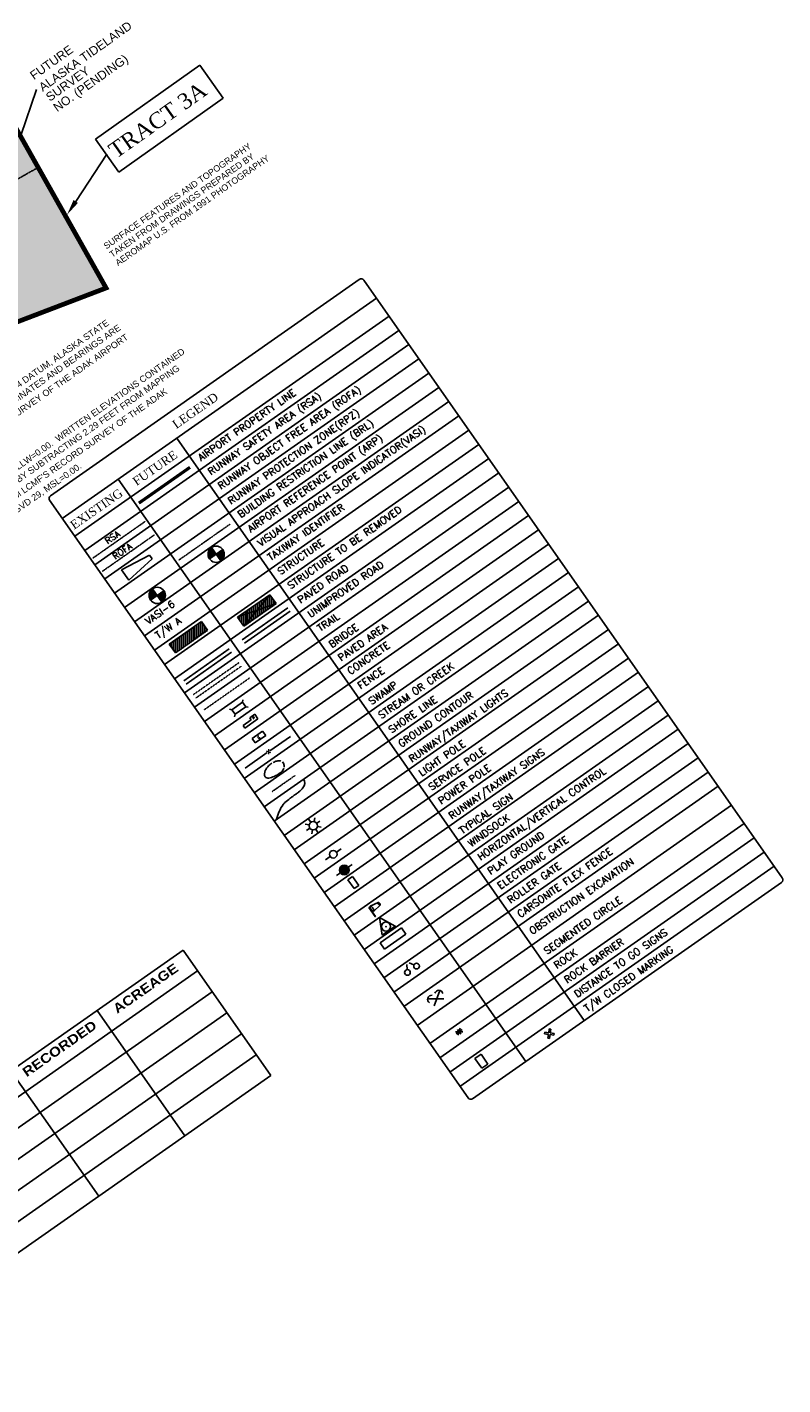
# Model space of a CAD drawing. Header units: feet. Extents: x 0 to 208040, y 0 to 211214.
# Tile 68 of 71: x 203259 to 208040, y 196972 to 205558. Entities that reach past the tile are written whole.
import ezdxf
from ezdxf.enums import TextEntityAlignment as Align

# ---------------------------------------------------------------- set-up
doc = ezdxf.new("R2010")
doc.units = ezdxf.units.FT
doc.header["$LTSCALE"] = 0.5
doc.header["$MEASUREMENT"] = 0
for name, pattern in [('CENTER2', [1.125, 0.75, -0.125, 0.125, -0.125]), ('D100S10', [1, 0.5, 0.5]), ('HIDDEN2', [0.1875, 0.125, -0.0625]), ('PHANTOM2', [1.25, 0.625, -0.125, 0.125, -0.125, 0.125, -0.125])]:
    doc.linetypes.add(name, pattern=pattern)
doc.layers.get('0').update_dxf_attribs({"linetype": 'CONTINUOUS'})
for name, color, linetype in [('1-OFA', 13, 'CENTER2'), ('1-RPZ', 2, 'CONTINUOUS'), ('1-RSA', 13, 'CENTER2'), ('1-RUNWAYCL', 5, 'CENTER2'), ('1-SIGNS', 5, 'CONTINUOUS'), ('1-TEXT', 1, 'CONTINUOUS'), ('1-WCBTEXT', 1, 'CONTINUOUS'), ('1-WINDSOCK', 5, 'CONTINUOUS'), ('ARP', 5, 'CONTINUOUS'), ('BRIDGE', 11, 'CONTINUOUS'), ('COAST-LT2', 5, 'D100S10'), ('CONC-PAD', 5, 'CONTINUOUS'), ('E-EXCAVATE', 11, 'CONTINUOUS'), ('E-GATE', 11, 'CONTINUOUS'), ('f-apboundary', 251, 'PHANTOM2'), ('f-apboundarytext', 42, 'CONTINUOUS'), ('f-arp', 110, 'CONTINUOUS'), ('f-atseasement', 251, 'CENTER2'), ('F-BRL', 110, 'PHANTOM2'), ('F-EASEMENTHATCH', 1, 'CONTINUOUS'), ('FENCE', 11, 'CONTINUOUS'), ('LEGEND', 1, 'CONTINUOUS'), ('MA-BLDG', 11, 'CONTINUOUS'), ('MA-BLDGHATCH', 11, 'CONTINUOUS'), ('NEWCLOSEDSYM', 1, 'CONTINUOUS'), ('POLESERVICE', 11, 'CONTINUOUS'), ('R-DIRT', 11, 'HIDDEN2'), ('R-PAVED', 11, 'CONTINUOUS'), ('REMOVE_STRUCTURE', 11, 'CONTINUOUS'), ('ROCK', 11, 'CONTINUOUS'), ('RUNWAYLIGHTS', 11, 'CONTINUOUS'), ('STREAM', 11, 'PHANTOM2'), ('TRACT1AREA', 3, 'CONTINUOUS'), ('Y', 11, 'CONTINUOUS')]:
    doc.layers.add(name, color=color, linetype=linetype)
doc.styles.add('ARIAL', font='ARIAL.TTF')
doc.styles.add('ARIALBOLD', font='ARIBLK.TTF')
doc.styles.add('COMPLEX', font='complex.shx')
doc.styles.add('NOTES', font='ROMANS')
doc.styles.get("Standard").update_dxf_attribs({"font": 'simplex.shx'})
doc.styles.add('TIMES', font='times.shx')

# ---------------------------------------------------------------- blocks, each defined once
blk = doc.blocks.new('HV-CONTROL', base_point=(0, 18.8))
blk.add_lwpolyline([(-25.1, 3.2), (24.9, 3.2), (-0.1, 53.2)], close=True)
blk.add_circle((-0.1, 18.8), 14.4)
blk.add_point((-0.1, 18.8))
blk = doc.blocks.new('WINDSOCK')
for points in [[(-0.02, 1.27), (-0.02, 0.01), (0.03, 0.01), (0.03, 1.27), (-0.02, 1.27)], [(0.1, 0.95), (0.03, 0.95)], [(1.21, 1.15), (0.22, 1.31)], [(1.21, 0.75), (0.22, 0.59)]]:
    blk.add_lwpolyline(points)
for points in [[(0.22, 1.31), (0.18, 1.29, 0.089204), (0.14, 1.2, 0.046169), (0.11, 1.1, 0.034314), (0.1, 0.95, 0.034314), (0.11, 0.8, 0.046169), (0.14, 0.7, 0.089204), (0.18, 0.61), (0.22, 0.59), (0.26, 0.61, 0.089204), (0.3, 0.7, 0.046169), (0.33, 0.8, 0.034314), (0.34, 0.95, 0.034314), (0.33, 1.1, 0.046169), (0.3, 1.2, 0.089204), (0.26, 1.29)], [(1.21, 1.15), (1.19, 1.14, 0.098445), (1.15, 1.09, 0.055694), (1.14, 1.03), (1.13, 0.95), (1.14, 0.87, 0.055694), (1.15, 0.81, 0.098445), (1.19, 0.76), (1.21, 0.75), (1.24, 0.76, 0.098445), (1.27, 0.81, 0.055694), (1.29, 0.87), (1.3, 0.95), (1.29, 1.03, 0.055694), (1.27, 1.09, 0.098445), (1.24, 1.14)]]:
    blk.add_lwpolyline(points, format="xyb", close=True)
blk = doc.blocks.new('SOCK')
at = {"layer": '1-WINDSOCK', "xscale": 0.1095759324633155, "yscale": 0.1095759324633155, "zscale": 0.1095759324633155}
blk.add_blockref('WINDSOCK', (0.004, 0.02), dxfattribs=at)
blk = doc.blocks.new('UTILITYP')
for p, q in [((-10, 0, 0.1), (-20, 0, 0.1)), ((10, 0, 0.1), (20, 0, 0.1))]:
    blk.add_line(p, q)
at = {"const_width": 10, "elevation": 0.1}
blk.add_lwpolyline([(-5, 0, 1), (5, 0, 1)], format="xyb", close=True, dxfattribs=at)
blk.add_circle((0, 0, 0.1), 10)
blk = doc.blocks.new('RUNLT')
at = {"layer": 'RUNWAYLIGHTS'}
for p, q in [((-17.1, 0), (-9, 0)), ((-6.4, 6.4), (-12.1, 12.1)), ((0, 9), (0, 17.1)), ((6.4, 6.4), (12.1, 12.1)), ((9, 0), (17.1, 0)), ((-6.4, -6.4), (-12.1, -12.1)), ((0, -17.1), (0, -9)), ((6.4, -6.4), (12.1, -12.1))]:
    blk.add_line(p, q, dxfattribs=at)
blk.add_circle((0, 0), 9, dxfattribs=at)
blk = doc.blocks.new('XMARK')
at = {"layer": 'NEWCLOSEDSYM'}
for p, q in [((-8.8, 8.8), (-5.3, 12.4)), ((0, 0), (-8.8, 8.8)), ((-8.8, -8.8), (0, 0)), ((3.5, 3.5), (-5.3, 12.4)), ((3.5, 3.5), (12.4, 12.4)), ((7.1, 0), (15.9, 8.8)), ((15.9, 8.8), (12.4, 12.4)), ((-5.3, -12.4), (-8.8, -8.8)), ((-5.3, -12.4), (3.5, -3.5)), ((12.4, -12.4), (3.5, -3.5)), ((15.9, -8.8), (7.1, 0)), ((12.4, -12.4), (15.9, -8.8))]:
    blk.add_line(p, q, dxfattribs=at)

msp = doc.modelspace()

# ---------------------------------------------------------------- hatches: boundary and pattern name
at = {"layer": 'ARP'}
h = msp.add_hatch(dxfattribs=at)
h.set_pattern_fill('ANSI31', color=256, style=0)
h.set_pattern_definition([(45, (-138.4293, 233.63715), (-0.08838834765, 0.08838834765), [])])
h.paths.add_polyline_path([(204052.5, 202006.5, 0.385948), (204037.2, 201939, 0.024369), (204039.9, 201934.7), (204082.1, 201964.3)])
h.paths.add_polyline_path([(204126.9, 201989.6, 0.024369), (204124.2, 201993.8), (204082.1, 201964.3), (204111.6, 201922.1, 0.385948)])
at = {"layer": 'f-arp'}
h = msp.add_hatch(dxfattribs=at)
h.set_pattern_fill('ANSI31', color=256, style=0)
h.set_pattern_definition([(45, (234.0707, 494.63715), (-0.08838834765, 0.08838834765), [])])
h.paths.add_polyline_path([(204425, 202267.5, 0.385948), (204409.7, 202200, 0.024369), (204412.4, 202195.7), (204454.6, 202225.3)])
h.paths.add_polyline_path([(204499.4, 202250.6, 0.024369), (204496.7, 202254.8), (204454.6, 202225.3), (204484.1, 202183.1, 0.385948)])
at = {"layer": 'F-EASEMENTHATCH'}
h = msp.add_hatch(dxfattribs=at)
h.set_pattern_fill('AR-SAND', color=256, scale=20, style=0)
h.set_pattern_definition([(37.5, (0, 0), (-1.259867, 38.5364754), [0, -30.4, 0, -34, 0, -32.5]), (7.5, (0, 0), (35.395534, 56.442921), [0, -16.4, 0, -27.4, 0, -10.5]), (327.5, (-24.6, 0), (62.2828372, 0.113181), [0, -10, 0, -36, 0, -47]), (317.5, (-24.6, 0), (60.122532, 17.553511), [0, -5, 0, -23.6, 0, -27])])
h.paths.add_polyline_path([(202898.7, 205433.2), (201598, 204418.8), (201498, 204137), (201432.5, 203841), (201444, 203740), (201504, 203760.5), (201571, 203745.5), (201597.5, 203697), (201578.5, 203657.5), (201535.5, 203648), (201541.5, 203625.5), (201539.5, 203588), (201524.5, 203550.5), (201440, 203505.5), (201387, 203129), (201363.9, 203065.3), (201396.5, 203007.5), (203758.3, 203908.8)])
at = {"layer": 'MA-BLDGHATCH'}
h = msp.add_hatch(dxfattribs=at)
h.set_pattern_fill('ANSI31', color=256, scale=100, angle=45, style=0)
h.set_pattern_definition([(90, (691.388, 708.786), (-12.5, 3e-15), [])])
h.paths.add_polyline_path([(204835.9, 201910.9), (204796.5, 201967.2), (204592.4, 201824.3), (204631.8, 201768)])
h = msp.add_hatch(dxfattribs=at)
h.set_pattern_fill('ANSI31', color=256, scale=100, angle=45, style=0)
h.set_pattern_definition([(90, (258.071, 539.637), (-12.5, 3e-15), [])])
h.paths.add_polyline_path([(204402.6, 201741.8), (204363.1, 201798.1), (204159.1, 201655.2), (204198.5, 201598.9)])

# ---------------------------------------------------------------- linework, layer by layer
at = {"layer": '1-OFA'}
msp.add_line((203734.8, 202116.9), (204063.1, 202346.9), dxfattribs=at)
at = {"layer": '1-RPZ'}
for p, q in [((202898.7, 205433.2, 17.9), (203758.3, 203908.8, 17.9)), ((201396.5, 203007.5), (203758.3, 203908.8, 17.9)), ((203855.9, 202126.8), (204032.7, 202218.3)), ((204032.7, 202218.3), (204048.9, 202194.9)), ((203855.9, 202126.8), (203902, 202060.2)), ((203902.3, 202060.4), (204048.9, 202194.9))]:
    msp.add_line(p, q, dxfattribs=at)
at = {"layer": '1-RSA'}
msp.add_line((203675.7, 202201.2), (204004, 202431.2), dxfattribs=at)
at = {"layer": '1-RUNWAYCL'}
msp.add_line((194428.7, 199652.5), (203328.5, 204671), dxfattribs=at)
at = {"layer": '1-SIGNS'}
for p, q in [((205287.8, 200166.7), (205316.8, 200187)), ((205327.2, 200110.4), (205287.8, 200166.7)), ((205316.8, 200187), (205356.2, 200130.8)), ((205356.2, 200130.8), (205327.2, 200110.4))]:
    msp.add_line(p, q, dxfattribs=at)
at = {"layer": 'ARP'}
msp.add_circle((204082.1, 201964.3), 51.5, dxfattribs=at)
at = {"layer": 'BRIDGE', "color": 1}
for p, q in [((204621.2, 201288.8, 110.5), (204623.9, 201304.2, 110.5)), ((204641.4, 201260.1, 110.5), (204656.7, 201257.4, 110.5))]:
    msp.add_line(p, q, dxfattribs=at)
at = {"layer": 'BRIDGE', "color": 1, "elevation": 110.5}
msp.add_lwpolyline([(204574.3, 201213.1), (204554.1, 201241.8), (204621.2, 201288.8), (204641.4, 201260.1)], close=True, dxfattribs=at)
for points in [[(204554.1, 201241.8), (204538.8, 201244.5)], [(204574.3, 201213.1), (204571.6, 201197.7)]]:
    msp.add_lwpolyline(points, dxfattribs=at)
at = {"layer": 'COAST-LT2'}
msp.add_lwpolyline([(204837, 200550.5, -0.09411), (204878.1, 200642.1, -0.068487), (204889.4, 200654.4, -0.004337), (204923.1, 200681.6, -0.009268), (204939.2, 200693.8, -0.007548), (204957.7, 200707, 0.010783), (204976.2, 200720.2), (204983.8, 200726.8, 0.012749), (205003.4, 200747.2, 0.345568), (205007.5, 200804.2)], format="xyb", dxfattribs=at)
at = {"layer": 'CONC-PAD', "color": 1}
for p, q in [((204681.4, 201060.1, 110.5), (204748.5, 201107.1, 110.5)), ((204748.5, 201107.1, 110.5), (204768.6, 201078.4, 110.5)), ((204701.5, 201031.4, 110.5), (204681.4, 201060.1, 110.5)), ((204768.6, 201078.4, 110.5), (204701.5, 201031.4, 110.5)), ((205491.8, 199766.8), (205627.2, 199861.6)), ((205654, 199823.3), (205518.6, 199728.4)), ((205627.2, 199861.6), (205654, 199823.3)), ((205518.6, 199728.4), (205491.8, 199766.8)), ((206091.8, 199035.7), (206130.1, 199062.5)), ((206134.7, 198974.2), (206091.8, 199035.7)), ((206130.1, 199062.5), (206173.1, 199001)), ((206134.7, 198974.2), (206173.1, 199001))]:
    msp.add_line(p, q, dxfattribs=at)
at = {"layer": 'E-EXCAVATE'}
for p, q in [((205833.6, 199369.9), (205868.9, 199466.7)), ((205895.7, 199413.4), (205792.6, 199413.3))]:
    msp.add_line(p, q, dxfattribs=at)
for centre, start, end in [((205863.2, 199441.1), 13.82754, 164.27204), ((205818.6, 199409.9), 85.7324, 236.1769)]:
    msp.add_arc(centre, 26.2, start, end, dxfattribs=at)
at = {"layer": 'E-GATE'}
for p, q in [((205663.5, 199598.2), (205661.4, 199630.8)), ((205705.8, 199627.8), (205675.9, 199640.9))]:
    msp.add_line(p, q, dxfattribs=at)
for centre in [(205722.2, 199620.5), (205664.7, 199580.2)]:
    msp.add_circle(centre, 18, dxfattribs=at)
at = {"layer": 'f-apboundary', "const_width": 20}
msp.add_lwpolyline([(204289.1, 202774.8), (203965.6, 202548.2)], dxfattribs=at)
at = {"layer": 'f-apboundarytext', "color": 1}
msp.add_line((203218.5, 204873.6), (203318.5, 205165), dxfattribs=at)
at = {"layer": 'f-arp', "color": 1}
msp.add_line((204496.7, 202254.8), (204412.4, 202195.7), dxfattribs=at)
at = {"layer": 'f-arp'}
msp.add_line((204425, 202267.5), (204484.1, 202183.1), dxfattribs=at)
msp.add_circle((204454.6, 202225.3), 51.5, dxfattribs=at)
at = {"layer": 'f-atseasement', "const_width": 30}
msp.add_lwpolyline([(201324, 202979.8), (203758.3, 203908.8), (202898.7, 205433.2), (201598, 204418.8)], dxfattribs=at)
at = {"layer": 'F-BRL'}
msp.add_lwpolyline([(204541.5, 202414.4), (204218, 202187.8)], dxfattribs=at)
at = {"layer": 'FENCE'}
for p, q in [((204793.4, 200981.1, 132.6), (204924.7, 201073, 132.6)), ((204637.3, 200871.8, 132.6), (204778, 200970.3, 132.6)), ((204730.9, 200937.9, 132.6), (204732.6, 200939.1, 132.6))]:
    msp.add_line(p, q, dxfattribs=at)
at = {"layer": 'LEGEND', "color": 3}
for p, q in [((205360.1, 203963.4), (203406, 202595)), ((208035.8, 200178.4), (205388.9, 203958.3)), ((205469.3, 203843.5), (203481.3, 202451.4)), ((203400.9, 202566.2), (206047.8, 198786.3)), ((208030.7, 200149.7), (206076.5, 198781.3))]:
    msp.add_line(p, q, dxfattribs=at)
at = {"layer": 'LEGEND'}
for p, q in [((205548.1, 203730.9), (203560.2, 202338.8)), ((204204.9, 202958.1), (206783.2, 199276.1)), ((203834.6, 202698.9), (206413, 199016.9)), ((204052.5, 202006.5), (204111.6, 201922.1))]:
    msp.add_line(p, q, dxfattribs=at)
at = {"layer": 'LEGEND', "color": 1}
for p, q in [((205611.2, 203640.8), (203623.3, 202248.7)), ((205674.3, 203550.7), (203686.4, 202158.6)), ((205737.4, 203460.6), (203749.4, 202068.5)), ((205800.5, 203370.5), (203812.5, 201978.4)), ((205863.6, 203280.4), (203875.6, 201888.3)), ((205926.7, 203190.3), (203938.7, 201798.2)), ((205989.8, 203100.2), (204001.8, 201708.1)), ((206052.9, 203010.1), (204064.9, 201618)), ((206116, 202920), (204128, 201527.9)), ((206179.1, 202829.9), (204191.1, 201437.8)), ((206242.2, 202739.8), (204254.2, 201347.6)), ((206305.3, 202649.7), (204317.3, 201257.5)), ((206368.4, 202559.5), (204380.4, 201167.4)), ((206431.5, 202469.4), (204443.5, 201077.3)), ((206494.6, 202379.3), (204506.6, 200987.2)), ((206557.7, 202289.2), (204569.7, 200897.1)), ((206620.8, 202199.1), (204632.8, 200807)), ((206683.9, 202109), (204695.9, 200716.9)), ((204124.2, 201993.8), (204039.9, 201934.7)), ((206747, 202018.9), (204759, 200626.8)), ((206810.1, 201928.8), (204822.1, 200536.7)), ((206873.2, 201838.7), (204885.2, 200446.6)), ((206936.3, 201748.6), (204948.3, 200356.5)), ((206999.4, 201658.5), (205011.4, 200266.4)), ((207062.5, 201568.4), (205074.5, 200176.3)), ((207125.5, 201478.3), (205137.6, 200086.2)), ((207188.6, 201388.2), (205200.7, 199996.1)), ((207251.7, 201298.1), (205263.8, 199906)), ((207314.8, 201208), (205326.9, 199815.9)), ((207377.9, 201117.9), (205390, 199725.8)), ((207441, 201027.8), (205453.1, 199635.7)), ((207504.1, 200937.7), (205516.2, 199545.6)), ((207567.2, 200847.6), (205579.3, 199455.5)), ((207630.3, 200757.5), (205642.4, 199365.4)), ((207714.3, 200637.6), (205726.3, 199245.5)), ((207795.2, 200522), (205807.3, 199129.9)), ((207858.3, 200431.9), (205870.4, 199039.8)), ((207921.4, 200341.8), (205933.5, 198949.7)), ((207984.5, 200251.7), (205996.6, 198859.6))]:
    msp.add_line(p, q, dxfattribs=at)
at = {"layer": 'LEGEND', "color": 3}
for centre, start, end in [((205372, 203946.5), 35.0023, 125.0023), ((203417.8, 202578.1), 125.0023, 215.0023), ((208018.9, 200166.6), 305.0023, 35.0023), ((206064.7, 198798.2), 215.0023, 305.0023)]:
    msp.add_arc(centre, 20.6, start, end, dxfattribs=at)
at = {"layer": 'MA-BLDG', "color": 1}
for p, q in [((204157.1, 201657.2, 110.5), (204361.1, 201800.1, 110.5)), ((204361.1, 201800.1, 110.5), (204400.6, 201743.8, 110.5)), ((204400.6, 201743.8, 110.5), (204196.5, 201600.9, 110.5)), ((204196.5, 201600.9, 110.5), (204157.1, 201657.2, 110.5))]:
    msp.add_line(p, q, dxfattribs=at)
at = {"layer": 'POLESERVICE'}
for p, q in [((205214.9, 200341.6), (205244.4, 200362.3)), ((205175.6, 200314.1), (205146.1, 200293.4))]:
    msp.add_line(p, q, dxfattribs=at)
msp.add_circle((205195.3, 200327.9), 24, dxfattribs=at)
at = {"layer": 'R-DIRT', "color": 1}
for p, q in [((204310.6, 201337.4, 110.5), (204598, 201538.7, 110.5)), ((204325.9, 201315.5, 110.5), (204613.3, 201516.8, 110.5)), ((204378.2, 201240.9, 110.5), (204665.6, 201442.1, 110.5))]:
    msp.add_line(p, q, dxfattribs=at)
at = {"layer": 'R-PAVED', "color": 1}
for p, q in [((204675.6, 201177.9, 110.5), (204624.4, 201142.1, 110.5)), ((204635.6, 201126.1, 110.5), (204718.7, 201184.3, 110.5)), ((204698.6, 201213, 110.5), (204666.6, 201190.6, 110.5)), ((204666.6, 201190.6, 110.5), (204675.6, 201177.9, 110.5)), ((204698.6, 201213, 110.5), (204718.7, 201184.3, 110.5)), ((204624.4, 201142.1, 110.5), (204635.6, 201126.1, 110.5))]:
    msp.add_line(p, q, dxfattribs=at)
at = {"layer": 'R-PAVED', "elevation": 110.5}
for points in [[(204619.7, 201683.9), (204907.1, 201885.2)], [(204634.4, 201663), (204921.8, 201864.2)]]:
    msp.add_lwpolyline(points, dxfattribs=at)
at = {"layer": 'R-PAVED', "color": 1, "elevation": 110.5}
for points in [[(204249.5, 201424.7), (204536.9, 201625.9)], [(204264.2, 201403.7), (204551.6, 201605)]]:
    msp.add_lwpolyline(points, dxfattribs=at)
at = {"layer": 'REMOVE_STRUCTURE'}
for p, q in [((204590.4, 201826.3, 110.5), (204794.5, 201969.2, 110.5)), ((204629.8, 201770, 110.5), (204794.5, 201969.2, 110.5)), ((204794.5, 201969.2, 110.5), (204833.9, 201912.9, 110.5)), ((204590.4, 201826.3, 110.5), (204833.9, 201912.9, 110.5)), ((204833.9, 201912.9, 110.5), (204629.8, 201770, 110.5)), ((204629.8, 201770, 110.5), (204590.4, 201826.3, 110.5))]:
    msp.add_line(p, q, dxfattribs=at)
at = {"layer": 'ROCK', "color": 1}
for p, q in [((205968.1, 199205.7), (206014.9, 199204.2)), ((205972.3, 199191.5), (206010.7, 199218.4)), ((205981.4, 199219.3), (206001.6, 199190.6)), ((205984.2, 199182.7), (205998.8, 199227.2))]:
    msp.add_line(p, q, dxfattribs=at)
at = {"layer": 'STREAM', "color": 1}
msp.add_line((204806.5, 200722.6), (204952.5, 200824.8), dxfattribs=at)
at = {"layer": 'TRACT1AREA', "color": 3}
for p, q in [((203691.1, 204850.7), (204352.1, 205317.3)), ((204499.6, 205108.3), (204352.1, 205317.3)), ((203838.6, 204641.7), (204499.6, 205108.3)), ((203838.6, 204641.7), (203691.1, 204850.7)), ((204245.2, 199721.1), (201452.4, 197765.3)), ((204245.2, 199721.1), (204800.6, 198927.9)), ((204337.4, 199589.4), (201544.6, 197633.6)), ((204800.6, 198927.9), (202007.8, 196972.2))]:
    msp.add_line(p, q, dxfattribs=at)
at = {"layer": 'TRACT1AREA'}
msp.add_line((203566.1, 204455.9), (203762.3, 204755.9), dxfattribs=at)
at = {"layer": 'TRACT1AREA', "color": 1}
for p, q in [((204430.1, 199457.1), (201637.2, 197501.3)), ((204522.7, 199324.8), (201729.9, 197369.1)), ((203700.9, 199339.9), (204256.3, 198546.8)), ((204615.4, 199192.5), (201822.5, 197236.8)), ((204708, 199060.2), (201915.1, 197104.5)), ((203156.6, 198958.8), (203712, 198165.6))]:
    msp.add_line(p, q, dxfattribs=at)
at = {"layer": 'TRACT1AREA'}
msp.add_solid([(203580.1, 204446.7), (203552.2, 204465), (203511.4, 204372.2)], dxfattribs=at)
at = {"layer": 'Y', "color": 1}
for points in [[(204861.1, 200917.7, 0.11494), (204839, 200917.2, 0.056411), (204815.6, 200908.2, 0.05643)], [(204864.7, 200916.7, 0.032716), (204861.1, 200917.7, 0.11494)], [(204806.9, 200903.2, 0.053344), (204785.1, 200885.9, 0.068033), (204770.1, 200866.4, 0.149262), (204761, 200826.6, 0.309974), (204774.2, 200810.1, 0.125364), (204787.5, 200809.4, 0.046537), (204821.5, 200819.8, 0.072203), (204863.7, 200844.7, 0.122662), (204881.4, 200867.9, 0.009637), (204882, 200869.4, 0.249574)], [(204884.3, 200877.8, 0.13817), (204881.7, 200900.5, 0.118382), (204873.9, 200911.4, 0.11494)]]:
    msp.add_lwpolyline(points, format="xyb", dxfattribs=at)

# ---------------------------------------------------------------- block references
at = {"layer": '1-TEXT', "rotation": 35.00230214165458}
for name, p, xscale, yscale, zscale in [('RUNLT', (205068.9, 200508.3), 3, 3, 3), ('UTILITYP', (205265.2, 200228), 3, 3, 3), ('SOCK', (205465.1, 199924.2), 500, 500, 500), ('HV-CONTROL', (205528.5, 199870.7), 2, 2, 2)]:
    msp.add_blockref(name, p, dxfattribs=dict(at, xscale=xscale, yscale=yscale, zscale=zscale))
at = {"layer": 'E-EXCAVATE', "xscale": 2, "yscale": 2, "zscale": 2, "rotation": 36.77071269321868}
msp.add_blockref('XMARK', (206556.9, 199188.8), dxfattribs=at)

# ---------------------------------------------------------------- texts
at = {"layer": '1-WCBTEXT', "style": 'ARIAL'}
for s, height, p in [('SURFACE FEATURES AND TOPOGRAPHY', 40, (203760.1, 204151.9)), ('TAKEN FROM DRAWINGS PREPARED BY', 40, (203797, 204099.3)), ('AEROMAP U.S. FROM 1991 PHOTOGRAPHY', 40, (203833.9, 204046.6)), ('   MAPPING IS BASED ON LOCAL NAVY ADAK GRID SYSTEM 1944 DATUM, ALASKA STATE ', 40.748, (201770.5, 202270.4)), ('GRID SYSTEM ZONE 10, NOAA 1972.  ALL GEODETIC COORDINATES AND BEARINGS ARE', 40.748, (201845.1, 202239.7)), ("BASED ON NAD 83 AS FOUND ON LCMF'S 1996 RECORD SURVEY OF THE ADAK AIRPORT", 40.748, (201888.5, 202177.7)), ('   CONTOUR MAPPING IS BASED ON U.S.E.D. 1944, MLLW=0.00.  WRITTEN ELEVATIONS CONTAINED ', 40.748, (202013.2, 201923.9)), ('HEREIN ARE ADJUSTED TO NGVD 29, MSL=0.00.  BY SUBTRACTING 2.29 FEET FROM MAPPING', 40.748, (202092.2, 201896.3)), ("ELEVATIONS OR WERE TAKEN DIRECTLY FROM LCMF'S RECORD SURVEY OF THE ADAK ", 40.748, (202135.6, 201834.3)), ('AIRPORT (ARD 96-30) WHICH IS BASED ON NGVD 29, MSL=0.00.', 40.748, (202179, 201772.4))]:
    msp.add_text(s, height=height, rotation=35.00222, dxfattribs=at).set_placement(p)
at = {"layer": '1-WCBTEXT'}
for s, p in [('AIRPORT PROPERTY LINE', (204357.8, 202812.4)), ('RUNWAY OBJECT FREE AREA (ROFA)', (204483.9, 202632.2)), ('RUNWAY SAFETY AREA (RSA)', (204420.8, 202722.3)), ('RUNWAY PROTECTION ZONE(RPZ)', (204547.3, 202537.6)), ('BUILDING RESTRICTION LINE (BRL)', (204610.1, 202452)), ('VISUAL APPROACH SLOPE INDICATOR(VASI)', (204736.3, 202271.8)), ('AIRPORT REFERENCE POINT (ARP)', (204673.2, 202361.9)), ('TAXIWAY IDENTIFIER', (204799.4, 202181.7)), ('STRUCTURE TO BE REMOVED', (204925.6, 202001.5)), ('STRUCTURE', (204862.5, 202091.6)), ('PAVED ROAD', (204988.7, 201911.4)), ('UNIMPROVED ROAD', (205051.8, 201821.3)), ('VASI-6', (204024.6, 201778.2)), ('T/W A', (204087.7, 201688.1)), ('TRAIL', (205113.5, 201733.2)), ('BRIDGE', (205185.9, 201629.9)), ('PAVED AREA', (205244.8, 201545.7)), ('CONCRETE', (205303.8, 201461.4)), ('STREAM OR CREEK', (205499.5, 201182)), ('FENCE', (205368.1, 201369.6)), ('SWAMP', (205437.8, 201270)), ('GROUND CONTOUR', (205625.5, 201002.1)), ('RUNWAY/TAXIWAY LIGHTS', (205692.5, 200906.4)), ('SHORE LINE', (205563.8, 201090.1)), ('LIGHT POLE', (205754.1, 200818.3)), ('SERVICE POLE', (205817.2, 200728.2)), ('RUNWAY/TAXIWAY SIGNS', (205944.6, 200546.4)), ('POWER POLE', (205878.9, 200640.2)), ('HORIZONTAL/VERTICAL CONTROL', (206127, 200285.9)), ('TYPICAL SIGN', (206010.8, 200451.8)), ('WINDSOCK', (206066.6, 200372.1)), ('PLAY GROUND', (206190, 200196)), ('ELECTRONIC GATE', (206252.6, 200104.5)), ('CARSONITE FLEX FENCE', (206378.8, 199924.3)), ('ROLLER GATE', (206315.7, 200014.4)), ('OBSTRUCTION EXCAVATION', (206454.7, 199818.1)), ('SEGMENTED CIRCLE', (206547.1, 199691.2)), ('DISTANCE TO GO SIGNS', (206737.9, 199418.8)), ('ROCK', (206610.2, 199601.1)), ('ROCK BARRIER', (206674.8, 199508.9)), ('T/W CLOSED MARKING', (206801, 199328.7))]:
    msp.add_text(s, height=45, rotation=35.0023, dxfattribs=at).set_placement(p)
at = {"layer": '1-WCBTEXT', "style": 'COMPLEX'}
for s, p in [('RSA', (203810, 202316.1)), ('ROFA', (203871.7, 202228.4))]:
    msp.add_text(s, height=40, rotation=34.96793, dxfattribs=at).set_placement(p, align=Align.CENTER)
at = {"layer": 'CONC-PAD', "color": 1, "style": 'NOTES'}
msp.add_text('C', height=15.6, rotation=35.0023, dxfattribs=at).set_placement((204728.3, 201061.5, 110.5), align=Align.CENTER)
at = {"layer": 'f-apboundarytext', "style": 'ARIAL'}
for s, p in [('ALASKA TIDELAND', (203357.7, 205148.4)), ('FUTURE', (203301.7, 205222.9)), ('NO. (PENDING)', (203448.9, 205020.3)), ('SURVEY', (203402.3, 205085.7))]:
    msp.add_text(s, height=55, rotation=35.46889, dxfattribs=at).set_placement(p)
at = {"layer": 'FENCE', "style": 'NOTES'}
msp.add_text('x', height=37.4, rotation=35.0023, dxfattribs=at).set_placement((204791.9, 200966.3, 132.6), align=Align.CENTER)
at = {"layer": 'LEGEND', "color": 1, "style": 'TIMES'}
for s, p in [('LEGEND', (204338.1, 203111.1)), ('FUTURE', (204083.3, 202748.2)), ('EXISTING', (203713.1, 202489))]:
    msp.add_text(s, height=55, rotation=35.0023, dxfattribs=at).set_placement(p, align=Align.CENTER)
at = {"layer": 'R-PAVED', "color": 1, "style": 'NOTES'}
msp.add_text('P', height=14, rotation=35.0023, dxfattribs=at).set_placement((204695.7, 201184.2, 110.5), align=Align.CENTER)
at = {"layer": 'TRACT1AREA', "color": 1}
for s, height, rotation, style, p in [('TRACT 3A', 100, 35.23223, 'TIMES', (204113.4, 204930.3)), ('ACREAGE', 60, 35.00222, 'ARIALBOLD', (204025.2, 199455.6)), ('RECORDED', 60, 35.00222, 'ARIALBOLD', (203480.9, 199074.5))]:
    msp.add_text(s, height=height, rotation=rotation, dxfattribs=dict(at, style=style)).set_placement(p, align=Align.CENTER)

doc.saveas('drawing.dxf')
